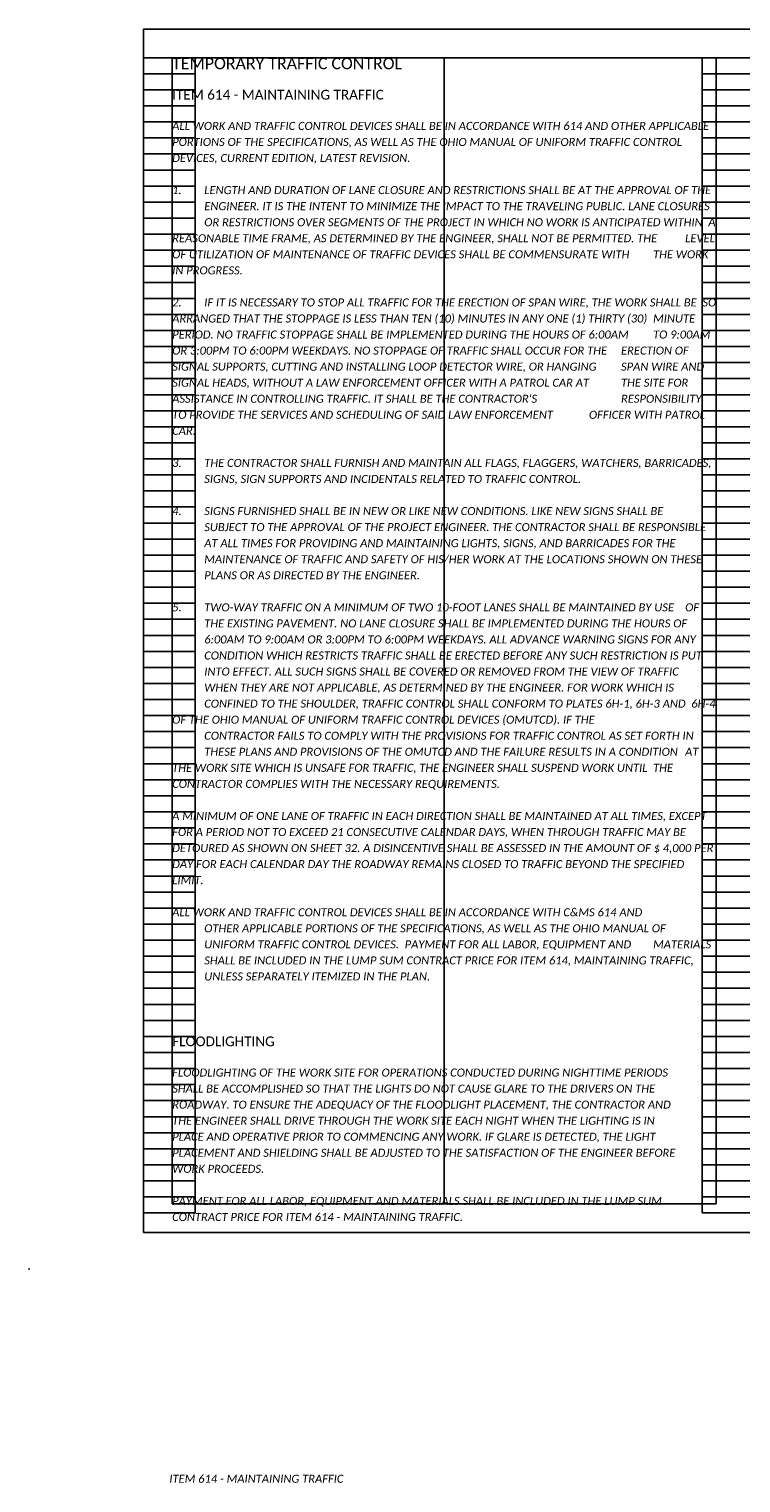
# Model space of a CAD drawing. Header units: feet. Extents: x 105 to 304, y 14 to 66.
# Tile 1 of 14: x 105 to 118, y 18 to 43. Entities that reach past the tile are written whole.
import ezdxf

# ---------------------------------------------------------------- set-up
doc = ezdxf.new("R2010")
doc.units = ezdxf.units.FT
doc.header["$MEASUREMENT"] = 0
doc.layers.add('0_VIEW', color=7, linetype='Continuous', plot=False)
doc.layers.add('SC_Scratch1', color=7, linetype='Continuous', plot=False)
doc.layers.add('TX_P_1', color=7, linetype='Continuous')
doc.styles.add('P_Slanted-Bold_Normal', font='calibriz.ttf', dxfattribs={"height": 0.14})
doc.styles.add('P_Slanted-Bold_Title', font='calibriz.ttf', dxfattribs={"height": 0.2})
doc.styles.add('P_Slanted-Normal LS 1.00', font='calibrii.ttf', dxfattribs={"height": 0.14})
doc.styles.add('P_Slanted_Normal', font='calibrii.ttf', dxfattribs={"height": 0.14})

# ---------------------------------------------------------------- blocks, each defined once
blk = doc.blocks.new('3COL')
at = {"layer": '0_VIEW', "color": 3, "linetype": 'Continuous'}
for p, q in [((2, 0.98), (2, 21.14)), ((2, 21.14), (2.9, 21.14)), ((2.9, 0.98), (2.9, 21.14)), ((11.76, 0.98), (11.76, 21.14)), ((11.76, 21.14), (12.74, 21.14)), ((12.74, 0.98), (12.74, 21.14)), ((21.76, 0.98), (21.76, 21.14)), ((21.76, 21.14), (22.74, 21.14)), ((22.74, 0.98), (22.74, 21.14)), ((31.6, 0.98), (31.6, 21.14)), ((31.6, 21.14), (32.5, 21.14)), ((32.5, 0.98), (32.5, 21.14)), ((2, 20.86), (2.9, 20.86)), ((11.76, 20.86), (12.74, 20.86)), ((21.76, 20.86), (22.74, 20.86)), ((31.6, 20.86), (32.5, 20.86)), ((2, 20.58), (2.9, 20.58)), ((11.76, 20.58), (12.74, 20.58)), ((21.76, 20.58), (22.74, 20.58)), ((31.6, 20.58), (32.5, 20.58)), ((2, 20.3), (2.9, 20.3)), ((11.76, 20.3), (12.74, 20.3)), ((21.76, 20.3), (22.74, 20.3)), ((31.6, 20.3), (32.5, 20.3)), ((2, 20.02), (2.9, 20.02)), ((11.76, 20.02), (12.74, 20.02)), ((21.76, 20.02), (22.74, 20.02)), ((31.6, 20.02), (32.5, 20.02)), ((2, 19.74), (2.9, 19.74)), ((11.76, 19.74), (12.74, 19.74)), ((21.76, 19.74), (22.74, 19.74)), ((31.6, 19.74), (32.5, 19.74)), ((2, 19.46), (2.9, 19.46)), ((11.76, 19.46), (12.74, 19.46)), ((21.76, 19.46), (22.74, 19.46)), ((31.6, 19.46), (32.5, 19.46)), ((2, 19.18), (2.9, 19.18)), ((11.76, 19.18), (12.74, 19.18)), ((21.76, 19.18), (22.74, 19.18)), ((31.6, 19.18), (32.5, 19.18)), ((2, 18.9), (2.9, 18.9)), ((11.76, 18.9), (12.74, 18.9)), ((21.76, 18.9), (22.74, 18.9)), ((31.6, 18.9), (32.5, 18.9)), ((2, 18.62), (2.9, 18.62)), ((11.76, 18.62), (12.74, 18.62)), ((21.76, 18.62), (22.74, 18.62)), ((31.6, 18.62), (32.5, 18.62)), ((2, 18.34), (2.9, 18.34)), ((11.76, 18.34), (12.74, 18.34)), ((21.76, 18.34), (22.74, 18.34)), ((31.6, 18.34), (32.5, 18.34)), ((2, 18.06), (2.9, 18.06)), ((11.76, 18.06), (12.74, 18.06)), ((21.76, 18.06), (22.74, 18.06)), ((31.6, 18.06), (32.5, 18.06)), ((2, 17.78), (2.9, 17.78)), ((11.76, 17.78), (12.74, 17.78)), ((21.76, 17.78), (22.74, 17.78)), ((31.6, 17.78), (32.5, 17.78)), ((2, 17.5), (2.9, 17.5)), ((11.76, 17.5), (12.74, 17.5)), ((21.76, 17.5), (22.74, 17.5)), ((31.6, 17.5), (32.5, 17.5)), ((2, 17.22), (2.9, 17.22)), ((11.76, 17.22), (12.74, 17.22)), ((21.76, 17.22), (22.74, 17.22)), ((31.6, 17.22), (32.5, 17.22)), ((2, 16.94), (2.9, 16.94)), ((11.76, 16.94), (12.74, 16.94)), ((21.76, 16.94), (22.74, 16.94)), ((31.6, 16.94), (32.5, 16.94)), ((2, 16.66), (2.9, 16.66)), ((11.76, 16.66), (12.74, 16.66)), ((21.76, 16.66), (22.74, 16.66)), ((31.6, 16.66), (32.5, 16.66)), ((2, 16.38), (2.9, 16.38)), ((11.76, 16.38), (12.74, 16.38)), ((21.76, 16.38), (22.74, 16.38)), ((31.6, 16.38), (32.5, 16.38)), ((2, 16.1), (2.9, 16.1)), ((11.76, 16.1), (12.74, 16.1)), ((21.76, 16.1), (22.74, 16.1)), ((31.6, 16.1), (32.5, 16.1)), ((2, 15.82), (2.9, 15.82)), ((11.76, 15.82), (12.74, 15.82)), ((21.76, 15.82), (22.74, 15.82)), ((31.6, 15.82), (32.5, 15.82)), ((2, 15.54), (2.9, 15.54)), ((11.76, 15.54), (12.74, 15.54)), ((21.76, 15.54), (22.74, 15.54)), ((31.6, 15.54), (32.5, 15.54)), ((2, 15.26), (2.9, 15.26)), ((11.76, 15.26), (12.74, 15.26)), ((21.76, 15.26), (22.74, 15.26)), ((31.6, 15.26), (32.5, 15.26)), ((2, 14.98), (2.9, 14.98)), ((11.76, 14.98), (12.74, 14.98)), ((21.76, 14.98), (22.74, 14.98)), ((31.6, 14.98), (32.5, 14.98)), ((2, 14.7), (2.9, 14.7)), ((11.76, 14.7), (12.74, 14.7)), ((21.76, 14.7), (22.74, 14.7)), ((31.6, 14.7), (32.5, 14.7)), ((2, 14.42), (2.9, 14.42)), ((11.76, 14.42), (12.74, 14.42)), ((21.76, 14.42), (22.74, 14.42)), ((31.6, 14.42), (32.5, 14.42)), ((2, 14.14), (2.9, 14.14)), ((11.76, 14.14), (12.74, 14.14)), ((21.76, 14.14), (22.74, 14.14)), ((31.6, 14.14), (32.5, 14.14)), ((2, 13.86), (2.9, 13.86)), ((11.76, 13.86), (12.74, 13.86)), ((21.76, 13.86), (22.74, 13.86)), ((31.6, 13.86), (32.5, 13.86)), ((2, 13.58), (2.9, 13.58)), ((11.76, 13.58), (12.74, 13.58)), ((21.76, 13.58), (22.74, 13.58)), ((31.6, 13.58), (32.5, 13.58)), ((2, 13.3), (2.9, 13.3)), ((11.76, 13.3), (12.74, 13.3)), ((21.76, 13.3), (22.74, 13.3)), ((31.6, 13.3), (32.5, 13.3)), ((2, 13.02), (2.9, 13.02)), ((11.76, 13.02), (12.74, 13.02)), ((21.76, 13.02), (22.74, 13.02)), ((31.6, 13.02), (32.5, 13.02)), ((2, 12.74), (2.9, 12.74)), ((11.76, 12.74), (12.74, 12.74)), ((21.76, 12.74), (22.74, 12.74)), ((31.6, 12.74), (32.5, 12.74)), ((2, 12.46), (2.9, 12.46)), ((11.76, 12.46), (12.74, 12.46)), ((21.76, 12.46), (22.74, 12.46)), ((31.6, 12.46), (32.5, 12.46)), ((2, 12.18), (2.9, 12.18)), ((11.76, 12.18), (12.74, 12.18)), ((21.76, 12.18), (22.74, 12.18)), ((31.6, 12.18), (32.5, 12.18)), ((2, 11.9), (2.9, 11.9)), ((11.76, 11.9), (12.74, 11.9)), ((21.76, 11.9), (22.74, 11.9)), ((31.6, 11.9), (32.5, 11.9)), ((2, 11.62), (2.9, 11.62)), ((11.76, 11.62), (12.74, 11.62)), ((21.76, 11.62), (22.74, 11.62)), ((31.6, 11.62), (32.5, 11.62)), ((2, 11.34), (2.9, 11.34)), ((11.76, 11.34), (12.74, 11.34)), ((21.76, 11.34), (22.74, 11.34)), ((31.6, 11.34), (32.5, 11.34)), ((2, 11.06), (2.9, 11.06)), ((11.76, 11.06), (12.74, 11.06)), ((21.76, 11.06), (22.74, 11.06)), ((31.6, 11.06), (32.5, 11.06)), ((2, 10.78), (2.9, 10.78)), ((11.76, 10.78), (12.74, 10.78)), ((21.76, 10.78), (22.74, 10.78)), ((31.6, 10.78), (32.5, 10.78)), ((2, 10.5), (2.9, 10.5)), ((11.76, 10.5), (12.74, 10.5)), ((21.76, 10.5), (22.74, 10.5)), ((31.6, 10.5), (32.5, 10.5)), ((2, 10.22), (2.9, 10.22)), ((11.76, 10.22), (12.74, 10.22)), ((21.76, 10.22), (22.74, 10.22)), ((31.6, 10.22), (32.5, 10.22)), ((2, 9.94), (2.9, 9.94)), ((11.76, 9.94), (12.74, 9.94)), ((21.76, 9.94), (22.74, 9.94)), ((31.6, 9.94), (32.5, 9.94)), ((2, 9.66), (2.9, 9.66)), ((11.76, 9.66), (12.74, 9.66)), ((21.76, 9.66), (22.74, 9.66)), ((31.6, 9.66), (32.5, 9.66)), ((2, 9.38), (2.9, 9.38)), ((11.76, 9.38), (12.74, 9.38)), ((21.76, 9.38), (22.74, 9.38)), ((31.6, 9.38), (32.5, 9.38)), ((2, 9.1), (2.9, 9.1)), ((11.76, 9.1), (12.74, 9.1)), ((21.76, 9.1), (22.74, 9.1)), ((31.6, 9.1), (32.5, 9.1)), ((2, 8.82), (2.9, 8.82)), ((11.76, 8.82), (12.74, 8.82)), ((21.76, 8.82), (22.74, 8.82)), ((31.6, 8.82), (32.5, 8.82)), ((2, 8.54), (2.9, 8.54)), ((11.76, 8.54), (12.74, 8.54)), ((21.76, 8.54), (22.74, 8.54)), ((31.6, 8.54), (32.5, 8.54)), ((2, 8.26), (2.9, 8.26)), ((11.76, 8.26), (12.74, 8.26)), ((21.76, 8.26), (22.74, 8.26)), ((31.6, 8.26), (32.5, 8.26)), ((2, 7.98), (2.9, 7.98)), ((11.76, 7.98), (12.74, 7.98)), ((21.76, 7.98), (22.74, 7.98)), ((31.6, 7.98), (32.5, 7.98)), ((2, 7.7), (2.9, 7.7)), ((11.76, 7.7), (12.74, 7.7)), ((21.76, 7.7), (22.74, 7.7)), ((31.6, 7.7), (32.5, 7.7)), ((2, 7.42), (2.9, 7.42)), ((11.76, 7.42), (12.74, 7.42)), ((21.76, 7.42), (22.74, 7.42)), ((31.6, 7.42), (32.5, 7.42)), ((2, 7.14), (2.9, 7.14)), ((11.76, 7.14), (12.74, 7.14)), ((21.76, 7.14), (22.74, 7.14)), ((31.6, 7.14), (32.5, 7.14)), ((2, 6.86), (2.9, 6.86)), ((11.76, 6.86), (12.74, 6.86)), ((21.76, 6.86), (22.74, 6.86)), ((31.6, 6.86), (32.5, 6.86)), ((2, 6.58), (2.9, 6.58)), ((11.76, 6.58), (12.74, 6.58)), ((21.76, 6.58), (22.74, 6.58)), ((31.6, 6.58), (32.5, 6.58)), ((2, 6.3), (2.9, 6.3)), ((11.76, 6.3), (12.74, 6.3)), ((21.76, 6.3), (22.74, 6.3)), ((31.6, 6.3), (32.5, 6.3)), ((2, 6.02), (2.9, 6.02)), ((11.76, 6.02), (12.74, 6.02)), ((21.76, 6.02), (22.74, 6.02)), ((31.6, 6.02), (32.5, 6.02)), ((2, 5.74), (2.9, 5.74)), ((11.76, 5.74), (12.74, 5.74)), ((21.76, 5.74), (22.74, 5.74)), ((31.6, 5.74), (32.5, 5.74)), ((2, 5.46), (2.9, 5.46)), ((11.76, 5.46), (12.74, 5.46)), ((21.76, 5.46), (22.74, 5.46)), ((31.6, 5.46), (32.5, 5.46)), ((2, 5.18), (2.9, 5.18)), ((11.76, 5.18), (12.74, 5.18)), ((21.76, 5.18), (22.74, 5.18)), ((31.6, 5.18), (32.5, 5.18)), ((2, 4.9), (2.9, 4.9)), ((11.76, 4.9), (12.74, 4.9)), ((21.76, 4.9), (22.74, 4.9)), ((31.6, 4.9), (32.5, 4.9)), ((2, 4.62), (2.9, 4.62)), ((11.76, 4.62), (12.74, 4.62)), ((21.76, 4.62), (22.74, 4.62)), ((31.6, 4.62), (32.5, 4.62)), ((2, 4.34), (2.9, 4.34)), ((11.76, 4.34), (12.74, 4.34)), ((21.76, 4.34), (22.74, 4.34)), ((31.6, 4.34), (32.5, 4.34)), ((2, 4.06), (2.9, 4.06)), ((11.76, 4.06), (12.74, 4.06)), ((21.76, 4.06), (22.74, 4.06)), ((31.6, 4.06), (32.5, 4.06)), ((2, 3.78), (2.9, 3.78)), ((11.76, 3.78), (12.74, 3.78)), ((21.76, 3.78), (22.74, 3.78)), ((31.6, 3.78), (32.5, 3.78)), ((2, 3.5), (2.9, 3.5)), ((11.76, 3.5), (12.74, 3.5)), ((21.76, 3.5), (22.74, 3.5)), ((31.6, 3.5), (32.5, 3.5)), ((2, 3.22), (2.9, 3.22)), ((11.76, 3.22), (12.74, 3.22)), ((21.76, 3.22), (22.74, 3.22)), ((31.6, 3.22), (32.5, 3.22)), ((2, 2.94), (2.9, 2.94)), ((11.76, 2.94), (12.74, 2.94)), ((21.76, 2.94), (22.74, 2.94)), ((31.6, 2.94), (32.5, 2.94)), ((2, 2.66), (2.9, 2.66)), ((11.76, 2.66), (12.74, 2.66)), ((21.76, 2.66), (22.74, 2.66)), ((31.6, 2.66), (32.5, 2.66)), ((2, 2.38), (2.9, 2.38)), ((11.76, 2.38), (12.74, 2.38)), ((21.76, 2.38), (22.74, 2.38)), ((31.6, 2.38), (32.5, 2.38)), ((2, 2.1), (2.9, 2.1)), ((11.76, 2.1), (12.74, 2.1)), ((21.76, 2.1), (22.74, 2.1)), ((31.6, 2.1), (32.5, 2.1)), ((2, 1.82), (2.9, 1.82)), ((11.76, 1.82), (12.74, 1.82)), ((21.76, 1.82), (22.74, 1.82)), ((31.6, 1.82), (32.5, 1.82)), ((2, 1.54), (2.9, 1.54)), ((11.76, 1.54), (12.74, 1.54)), ((21.76, 1.54), (22.74, 1.54)), ((31.6, 1.54), (32.5, 1.54)), ((2, 1.26), (2.9, 1.26)), ((11.76, 1.26), (12.74, 1.26)), ((21.76, 1.26), (22.74, 1.26)), ((31.6, 1.26), (32.5, 1.26)), ((2, 0.98), (2.9, 0.98)), ((11.76, 0.98), (12.74, 0.98)), ((21.76, 0.98), (22.74, 0.98)), ((31.6, 0.98), (32.5, 0.98))]:
    blk.add_line(p, q, dxfattribs=at)
at = {"layer": '0_VIEW', "color": 3}
blk.add_lwpolyline([(2, 0.64), (32.5, 0.64), (32.5, 21.64), (2, 21.64)], close=True, dxfattribs=at)
at = {"layer": '0_VIEW', "color": 3, "linetype": 'Continuous'}
blk.add_point((0, 0), dxfattribs=at)

msp = doc.modelspace()

# ---------------------------------------------------------------- linework, layer by layer
at = {"layer": 'SC_Scratch1'}
msp.add_line((112.75, 42.78), (112.75, 22.78), dxfattribs=at)
for points in [[(107.5, 22.28), (138, 22.28), (138, 43.28), (107.5, 43.28)], [(108, 22.78), (117.5, 22.78), (117.5, 42.78), (108, 42.78)]]:
    msp.add_lwpolyline(points, close=True, dxfattribs=at)

# ---------------------------------------------------------------- block references
msp.add_blockref('3COL', (105.5, 21.64), dxfattribs=at)

# ---------------------------------------------------------------- texts
at = {"layer": 'TX_P_1', "color": 3, "insert": (108, 42.78), "char_height": 0.2, "width": 9.5, "attachment_point": 1, "style": 'P_Slanted-Bold_Title'}
msp.add_mtext('TEMPORARY TRAFFIC CONTROL', dxfattribs=at)
at = {"layer": 'TX_P_1', "color": 3, "width": 9.5, "attachment_point": 1, "line_spacing_factor": 1.2}
for s, insert, char_height, style in [('ITEM 614 - MAINTAINING TRAFFIC ', (108, 42.22), 0.17, 'P_Slanted-Bold_Normal'), ('FLOODLIGHTING', (108, 25.7), 0.17, 'P_Slanted-Bold_Normal'), ('ITEM 614 - MAINTAINING TRAFFIC ', (107.95, 18.051), 0.14, 'P_Slanted_Normal')]:
    msp.add_mtext(s, dxfattribs=dict(at, insert=insert, char_height=char_height, style=style))
at = {"layer": 'TX_P_1', "color": 7, "ltscale": 0.05, "char_height": 0.14, "attachment_point": 1, "line_spacing_factor": 1.2, "style": 'P_Slanted-Normal LS 1.00'}
for s, insert, width in [("ALL WORK AND TRAFFIC CONTROL DEVICES SHALL BE IN ACCORDANCE WITH 614 AND OTHER APPLICABLE PORTIONS OF THE SPECIFICATIONS, AS WELL AS THE OHIO MANUAL OF UNIFORM TRAFFIC CONTROL DEVICES, CURRENT EDITION, LATEST REVISION.\\P\\P1.^ILENGTH AND DURATION OF LANE CLOSURE AND RESTRICTIONS SHALL BE AT THE APPROVAL OF THE ^IENGINEER. IT IS THE INTENT TO MINIMIZE THE IMPACT TO THE TRAVELING PUBLIC. LANE CLOSURES ^IOR RESTRICTIONS OVER SEGMENTS OF THE PROJECT IN WHICH NO WORK IS ANTICIPATED WITHIN ^IA REASONABLE TIME FRAME, AS DETERMINED BY THE ENGINEER, SHALL NOT BE PERMITTED. THE ^ILEVEL OF UTILIZATION OF MAINTENANCE OF TRAFFIC DEVICES SHALL BE COMMENSURATE WITH ^ITHE WORK IN PROGRESS.\\P\\P2.^IIF IT IS NECESSARY TO STOP ALL TRAFFIC FOR THE ERECTION OF SPAN WIRE, THE WORK SHALL BE ^ISO ARRANGED THAT THE STOPPAGE IS LESS THAN TEN (10) MINUTES IN ANY ONE (1) THIRTY (30) ^IMINUTE PERIOD. NO TRAFFIC STOPPAGE SHALL BE IMPLEMENTED DURING THE HOURS OF 6:00AM ^ITO 9:00AM OR 3:00PM TO 6:00PM WEEKDAYS. NO STOPPAGE OF TRAFFIC SHALL OCCUR FOR THE ^IERECTION OF SIGNAL SUPPORTS, CUTTING AND INSTALLING LOOP DETECTOR WIRE, OR HANGING ^ISPAN WIRE AND SIGNAL HEADS, WITHOUT A LAW ENFORCEMENT OFFICER WITH A PATROL CAR AT ^ITHE SITE FOR ASSISTANCE IN CONTROLLING TRAFFIC. IT SHALL BE THE CONTRACTOR'S ^I^I^IRESPONSIBILITY TO PROVIDE THE SERVICES AND SCHEDULING OF SAID LAW ENFORCEMENT ^I^IOFFICER WITH PATROL CAR.\\P\\P3.^ITHE CONTRACTOR SHALL FURNISH AND MAINTAIN ALL FLAGS, FLAGGERS, WATCHERS, BARRICADES, ^ISIGNS, SIGN SUPPORTS AND INCIDENTALS RELATED TO TRAFFIC CONTROL.\\P\\P4.^ISIGNS FURNISHED SHALL BE IN NEW OR LIKE NEW CONDITIONS. LIKE NEW SIGNS SHALL BE ^I^ISUBJECT TO THE APPROVAL OF THE PROJECT ENGINEER. THE CONTRACTOR SHALL BE RESPONSIBLE ^IAT ALL TIMES FOR PROVIDING AND MAINTAINING LIGHTS, SIGNS, AND BARRICADES FOR THE ^I^IMAINTENANCE OF TRAFFIC AND SAFETY OF HIS/HER WORK AT THE LOCATIONS SHOWN ON THESE ^IPLANS OR AS DIRECTED BY THE ENGINEER.\\P\\P5.^ITWO-WAY TRAFFIC ON A MINIMUM OF TWO 10-FOOT LANES SHALL BE MAINTAINED BY USE ^IOF ^ITHE EXISTING PAVEMENT. NO LANE CLOSURE SHALL BE IMPLEMENTED DURING THE HOURS OF ^I6:00AM TO 9:00AM OR 3:00PM TO 6:00PM WEEKDAYS. ALL ADVANCE WARNING SIGNS FOR ANY ^ICONDITION WHICH RESTRICTS TRAFFIC SHALL BE ERECTED BEFORE ANY SUCH RESTRICTION IS PUT ^IINTO EFFECT. ALL SUCH SIGNS SHALL BE COVERED OR REMOVED FROM THE VIEW OF TRAFFIC ^IWHEN THEY ARE NOT APPLICABLE, AS DETERMINED BY THE ENGINEER. FOR WORK WHICH IS ^I^ICONFINED TO THE SHOULDER, TRAFFIC CONTROL SHALL CONFORM TO PLATES 6H-1, 6H-3 AND ^I6H-4 OF THE OHIO MANUAL OF UNIFORM TRAFFIC CONTROL DEVICES (OMUTCD). IF THE ^I^ICONTRACTOR FAILS TO COMPLY WITH THE PROVISIONS FOR TRAFFIC CONTROL AS SET FORTH IN ^ITHESE PLANS AND PROVISIONS OF THE OMUTCD AND THE FAILURE RESULTS IN A CONDITION ^IAT THE WORK SITE WHICH IS UNSAFE FOR TRAFFIC, THE ENGINEER SHALL SUSPEND WORK UNTIL ^ITHE CONTRACTOR COMPLIES WITH THE NECESSARY REQUIREMENTS. \\P\\PA MINIMUM OF ONE LANE OF TRAFFIC IN EACH DIRECTION SHALL BE MAINTAINED AT ALL TIMES, EXCEPT FOR A PERIOD NOT TO EXCEED 21 CONSECUTIVE CALENDAR DAYS, WHEN THROUGH TRAFFIC MAY BE DETOURED AS SHOWN ON SHEET 32. A DISINCENTIVE SHALL BE ASSESSED IN THE AMOUNT OF $ 4,000 PER DAY FOR EACH CALENDAR DAY THE ROADWAY REMAINS CLOSED TO TRAFFIC BEYOND THE SPECIFIED LIMIT.\\P\\PALL WORK AND TRAFFIC CONTROL DEVICES SHALL BE IN ACCORDANCE WITH C&MS 614 AND ^I^IOTHER APPLICABLE PORTIONS OF THE SPECIFICATIONS, AS WELL AS THE OHIO MANUAL OF ^I^IUNIFORM TRAFFIC CONTROL DEVICES.  PAYMENT FOR ALL LABOR, EQUIPMENT AND ^IMATERIALS ^ISHALL BE INCLUDED IN THE LUMP SUM CONTRACT PRICE FOR ITEM 614, MAINTAINING TRAFFIC, ^IUNLESS SEPARATELY ITEMIZED IN THE PLAN.", (108, 41.66), 9.5), ('FLOODLIGHTING OF THE WORK SITE FOR OPERATIONS CONDUCTED DURING NIGHTTIME PERIODS SHALL BE ACCOMPLISHED SO THAT THE LIGHTS DO NOT CAUSE GLARE TO THE DRIVERS ON THE ROADWAY. TO ENSURE THE ADEQUACY OF THE FLOODLIGHT PLACEMENT, THE CONTRACTOR AND THE ENGINEER SHALL DRIVE THROUGH THE WORK SITE EACH NIGHT WHEN THE LIGHTING IS IN PLACE AND OPERATIVE PRIOR TO COMMENCING ANY WORK. IF GLARE IS DETECTED, THE LIGHT PLACEMENT AND SHIELDING SHALL BE ADJUSTED TO THE SATISFACTION OF THE ENGINEER BEFORE WORK PROCEEDS. \\P\\PPAYMENT FOR ALL LABOR, EQUIPMENT AND MATERIALS SHALL BE INCLUDED IN THE LUMP SUM CONTRACT PRICE FOR ITEM 614 - MAINTAINING TRAFFIC.', (108, 25.14), 8.9)]:
    msp.add_mtext(s, dxfattribs=dict(at, insert=insert, width=width))

doc.saveas('drawing.dxf')
